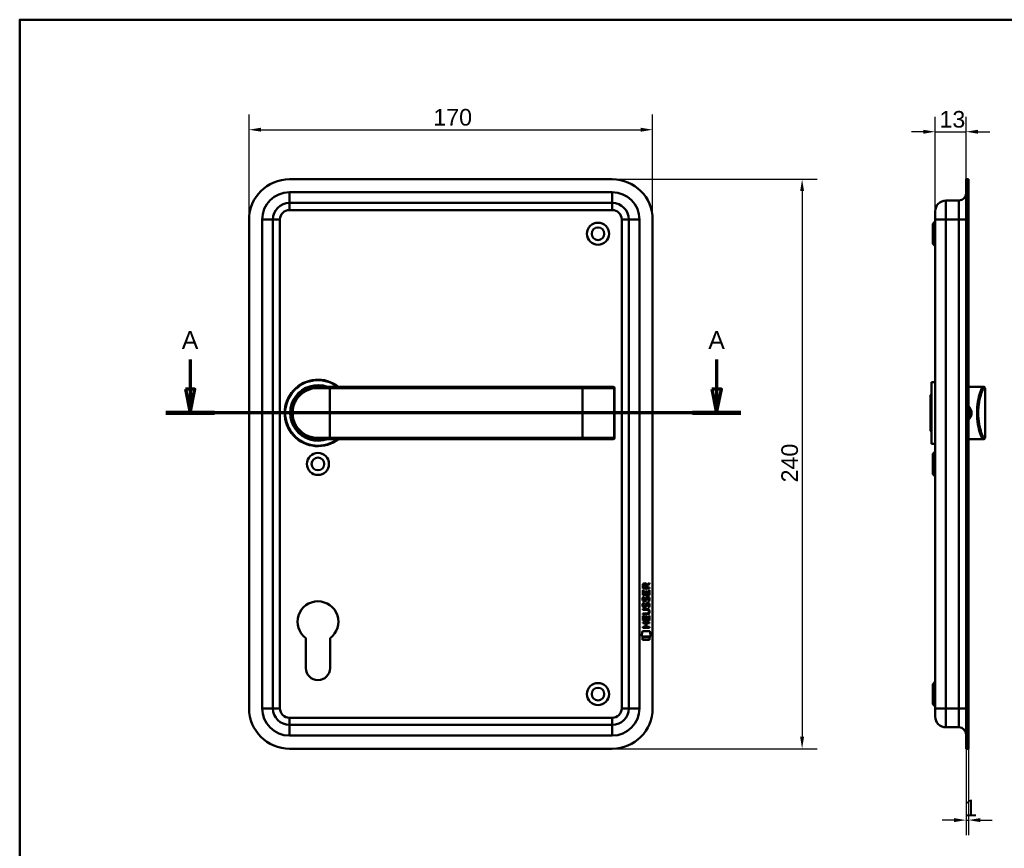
# Model space of a CAD drawing. Header units: millimetres. Extents: x 20 to 833, y 20 to 574.
# Tile 3 of 4: x 20 to 435, y 225 to 574. Entities that reach past the tile are written whole.
import ezdxf

# ---------------------------------------------------------------- set-up
doc = ezdxf.new("R2010")
doc.units = ezdxf.units.MM
doc.header["$LTSCALE"] = 2
for name, color, linetype, lineweight in [('Bemaßungen(DIN)', 7, 'Continuous', 25), ('Schnittansichtslinien(DIN)', 7, 'Continuous', 70), ('Sichtbare Kanten(DIN)', 7, 'Continuous', 50), ('Sichtbare tangentiale Kanten(DIN)', 7, 'Continuous', 50), ('Skizziergeometrie(DIN)', 7, 'Continuous', 50)]:
    doc.layers.add(name, color=color, linetype=linetype, lineweight=lineweight)
doc.styles.add('Aktuell-DINGroßer Text', font='arial.ttf')
doc.styles.add('STANDARD-DIN~0', font='arial.ttf')
doc.dimstyles.new('CAD-LAN', dxfattribs={"dimscale": 2, "dimtxt": 3.5, "dimasz": 2.5, "dimexe": 3.175, "dimexo": 0, "dimgap": 0.8, "dimtad": 1, "dimrnd": 1e-08, "dimtxsty": 'STANDARD-DIN~0', "dimcen": 0.09, "dimdle": 10, "dimclrd": 250, "dimclre": 250, "dimclrt": 250, "dimadec": 0, "dimazin": 2, "dimtfac": 1, "dimtmove": 0, "dimatfit": 3, "dimfxl": 1, "dimtolj": 1, "dimtzin": 0, "dimlwd": 25, "dimlwe": 25, "dimarcsym": 0})

# ---------------------------------------------------------------- blocks, each defined once
blk = doc.blocks.new('Ränder Standardrahmen')
at = {"layer": 'Skizziergeometrie(DIN)', "flags": 128}
blk.add_lwpolyline([(10, 10), (10, 287), (410, 287), (410, 10), (10, 10)], dxfattribs=at)
blk = doc.blocks.new('*D19')
at = {"layer": 'Bemaßungen(DIN)', "color": 250, "linetype": 'Continuous', "lineweight": 25, "true_color": 0x3f3f3f, "transparency": 16777216}
for p, q in [((405.74, 493.28), (405.74, 533.13)), ((418.74, 506.78), (418.74, 533.13)), ((400.74, 526.78), (395.74, 526.78)), ((405.74, 526.78), (418.74, 526.78)), ((423.74, 526.78), (428.74, 526.78))]:
    blk.add_line(p, q, dxfattribs=at)
at = {"layer": 'Bemaßungen(DIN)', "color": 250, "linetype": 'Continuous', "true_color": 0x3f3f3f, "transparency": 16777216}
for points in [[(400.74, 527.61), (400.74, 525.95), (405.74, 526.78)], [(423.74, 527.61), (423.74, 525.95), (418.74, 526.78)]]:
    blk.add_solid(points, dxfattribs=at)
at = {"layer": 'Defpoints', "color": 0, "linetype": 'Continuous', "transparency": 16777216}
for p in [(418.74, 526.78), (418.74, 506.78), (405.74, 493.28)]:
    blk.add_point(p, dxfattribs=at)
at = {"layer": 'Bemaßungen(DIN)', "color": 250, "linetype": 'Continuous', "lineweight": 25, "true_color": 0x3f3f3f, "transparency": 16777216, "insert": (407.55, 535.53), "char_height": 7, "attachment_point": 1, "style": 'STANDARD-DIN~0'}
blk.add_mtext('\\A1;13', dxfattribs=at)
blk = doc.blocks.new('*D20')
at = {"layer": 'Bemaßungen(DIN)', "color": 250, "linetype": 'Continuous', "lineweight": 25, "true_color": 0x3f3f3f, "transparency": 16777216}
for p, q in [((418.74, 266.78), (418.74, 230.34)), ((419.74, 266.78), (419.74, 230.34)), ((413.74, 236.69), (408.74, 236.69)), ((418.74, 236.69), (419.74, 236.69)), ((424.74, 236.69), (429.74, 236.69))]:
    blk.add_line(p, q, dxfattribs=at)
at = {"layer": 'Bemaßungen(DIN)', "color": 250, "linetype": 'Continuous', "true_color": 0x3f3f3f, "transparency": 16777216}
for points in [[(413.74, 237.52), (413.74, 235.85), (418.74, 236.69)], [(424.74, 237.52), (424.74, 235.85), (419.74, 236.69)]]:
    blk.add_solid(points, dxfattribs=at)
at = {"layer": 'Defpoints', "color": 0, "linetype": 'Continuous', "transparency": 16777216}
for p in [(418.74, 266.78), (419.74, 266.78), (419.74, 236.69)]:
    blk.add_point(p, dxfattribs=at)
at = {"layer": 'Bemaßungen(DIN)', "color": 250, "linetype": 'Continuous', "lineweight": 25, "true_color": 0x3f3f3f, "transparency": 16777216, "insert": (417.95, 245.32), "char_height": 7, "attachment_point": 1, "style": 'STANDARD-DIN~0'}
blk.add_mtext('\\A1;1', dxfattribs=at)
blk = doc.blocks.new('*D21')
at = {"layer": 'Bemaßungen(DIN)', "color": 250, "linetype": 'Continuous', "lineweight": 25, "true_color": 0x3f3f3f, "transparency": 16777216}
for p, q in [((116.67, 489.78), (116.67, 533.98)), ((286.67, 489.78), (286.67, 533.98)), ((121.67, 527.63), (281.67, 527.63))]:
    blk.add_line(p, q, dxfattribs=at)
at = {"layer": 'Bemaßungen(DIN)', "color": 250, "linetype": 'Continuous', "true_color": 0x3f3f3f, "transparency": 16777216}
for points in [[(121.67, 528.46), (121.67, 526.8), (116.67, 527.63)], [(281.67, 528.46), (281.67, 526.8), (286.67, 527.63)]]:
    blk.add_solid(points, dxfattribs=at)
at = {"layer": 'Defpoints', "color": 0, "linetype": 'Continuous', "transparency": 16777216}
for p in [(286.67, 527.63), (116.67, 489.78), (286.67, 489.78)]:
    blk.add_point(p, dxfattribs=at)
at = {"layer": 'Bemaßungen(DIN)', "color": 250, "linetype": 'Continuous', "lineweight": 25, "true_color": 0x3f3f3f, "transparency": 16777216, "insert": (194.28, 536.38), "char_height": 7, "attachment_point": 1, "style": 'STANDARD-DIN~0'}
blk.add_mtext('\\A1;170', dxfattribs=at)
blk = doc.blocks.new('*D22')
at = {"layer": 'Bemaßungen(DIN)', "color": 250, "linetype": 'Continuous', "lineweight": 25, "true_color": 0x3f3f3f, "transparency": 16777216}
for p, q in [((269.67, 506.78), (356.02, 506.78)), ((349.67, 501.78), (349.67, 271.78)), ((269.67, 266.78), (356.02, 266.78))]:
    blk.add_line(p, q, dxfattribs=at)
at = {"layer": 'Bemaßungen(DIN)', "color": 250, "linetype": 'Continuous', "true_color": 0x3f3f3f, "transparency": 16777216}
for points in [[(348.84, 501.78), (350.5, 501.78), (349.67, 506.78)], [(348.84, 271.78), (350.5, 271.78), (349.67, 266.78)]]:
    blk.add_solid(points, dxfattribs=at)
at = {"layer": 'Defpoints', "color": 0, "linetype": 'Continuous', "transparency": 16777216}
for p in [(269.67, 506.78), (269.67, 266.78), (349.67, 266.78)]:
    blk.add_point(p, dxfattribs=at)
at = {"layer": 'Bemaßungen(DIN)', "color": 250, "linetype": 'Continuous', "lineweight": 25, "true_color": 0x3f3f3f, "transparency": 16777216, "insert": (340.92, 379), "char_height": 7, "attachment_point": 1, "rotation": 90, "style": 'STANDARD-DIN~0'}
blk.add_mtext('\\A1;240', dxfattribs=at)
blk = doc.blocks.new('2DTransSchnitt0')
at = {"layer": 'Schnittansichtslinien(DIN)', "linetype": 'Continuous'}
for p, q in [((45.9, 215.38), (45.9, 209.14)), ((156.83, 215.38), (156.83, 209.14)), ((44.9, 209.14), (45.9, 204.14)), ((46.9, 209.14), (44.9, 209.14)), ((45.9, 209.14), (45.9, 204.14)), ((45.9, 204.14), (46.9, 209.14)), ((155.83, 209.14), (156.83, 204.14)), ((157.83, 209.14), (155.83, 209.14)), ((156.83, 209.14), (156.83, 204.14)), ((156.83, 204.14), (157.83, 209.14)), ((161.96, 204.14), (40.78, 204.14))]:
    blk.add_line(p, q, dxfattribs=at)
at = {"layer": 'Schnittansichtslinien(DIN)', "linetype": 'Continuous', "lineweight": 140}
for p, q in [((51.02, 204.14), (40.78, 204.14)), ((161.96, 204.14), (151.71, 204.14))]:
    blk.add_line(p, q, dxfattribs=at)
at = {"layer": 'Schnittansichtslinien(DIN)', "linetype": 'Continuous', "flags": 128}
for points in [[(44.9, 209.14), (45.9, 204.14), (46.9, 209.14), (44.9, 209.14)], [(155.83, 209.14), (156.83, 204.14), (157.83, 209.14), (155.83, 209.14)]]:
    blk.add_lwpolyline(points, dxfattribs=at)
at = {"layer": 'Schnittansichtslinien(DIN)'}
for points in [[(44.9, 209.14), (45.9, 204.14), (46.9, 209.14), (44.9, 209.14)], [(155.83, 209.14), (156.83, 204.14), (157.83, 209.14), (155.83, 209.14)]]:
    blk.add_solid(points, dxfattribs=at)
at = {"layer": 'Schnittansichtslinien(DIN)', "char_height": 3.73, "attachment_point": 7, "style": 'Aktuell-DINGroßer Text'}
for insert in [(44.15, 217.64), (155.08, 217.64)]:
    blk.add_mtext('A', dxfattribs=dict(at, insert=insert))

msp = doc.modelspace()

# ---------------------------------------------------------------- linework, layer by layer
at = {"layer": 'Sichtbare Kanten(DIN)'}
for p, q in [((269.67, 506.781), (133.67, 506.781)), ((418.735, 489.781), (418.735, 506.781)), ((419.735, 506.781), (418.735, 506.781)), ((419.735, 489.781), (419.735, 506.781)), ((133.67, 496.781), (269.67, 496.781)), ((410.235, 497.781), (415.735, 497.781)), ((116.67, 489.781), (116.67, 283.781)), ((126.67, 283.781), (126.67, 489.781)), ((276.67, 489.781), (276.67, 283.781)), ((286.67, 283.781), (286.67, 489.781)), ((405.735, 489.781), (405.735, 493.281)), ((405.735, 489.781), (405.735, 283.781)), ((418.735, 489.781), (418.735, 283.781)), ((419.735, 489.781), (419.735, 283.781)), ((404.735, 488.031), (405.735, 489.031)), ((404.735, 479.531), (404.735, 488.031)), ((404.735, 479.531), (405.735, 478.531)), ((145.67, 419.281), (150.67, 419.281)), ((257.17, 419.281), (150.67, 419.281)), ((270.044, 419.281), (257.17, 419.281)), ((270.044, 419.281), (270.063, 419.281)), ((404.235, 421.281), (404.235, 395.281)), ((404.235, 421.281), (405.735, 421.281)), ((419.735, 419.281), (424.235, 419.281)), ((424.235, 419.281), (425.948, 419.281)), ((425.948, 419.281), (426.235, 419.281)), ((270.563, 397.781), (270.563, 418.781)), ((403.735, 415.781), (404.235, 416.281)), ((403.735, 400.781), (403.735, 415.781)), ((426.735, 397.781), (426.735, 418.781)), ((403.735, 400.781), (404.235, 400.281)), ((150.67, 397.281), (145.67, 397.281)), ((150.67, 397.281), (257.17, 397.281)), ((257.17, 397.281), (270.044, 397.281)), ((270.063, 397.281), (270.044, 397.281)), ((404.235, 395.281), (405.735, 395.281)), ((419.735, 397.281), (424.235, 397.281)), ((424.235, 397.281), (425.948, 397.281)), ((426.235, 397.281), (425.948, 397.281)), ((404.735, 391.031), (405.735, 392.031)), ((404.735, 382.531), (404.735, 391.031)), ((404.735, 382.531), (405.735, 381.531)), ((284.187, 335.897), (285.382, 336.687)), ((285.382, 336.253), (284.239, 335.498)), ((285.382, 336.687), (285.382, 336.253)), ((282.519, 331.537), (282.521, 333.541)), ((282.521, 333.541), (282.869, 333.541)), ((282.522, 334.267), (282.524, 335.581)), ((285.38, 334.265), (282.522, 334.267)), ((282.869, 333.541), (282.868, 331.914)), ((282.868, 331.914), (283.763, 331.913)), ((282.872, 335.537), (282.872, 334.649)), ((282.872, 334.649), (283.889, 334.648)), ((283.763, 331.913), (283.764, 333.36)), ((283.764, 333.36), (284.112, 333.36)), ((283.889, 334.648), (283.89, 335.536)), ((284.112, 333.36), (284.111, 331.913)), ((284.111, 331.913), (285.03, 331.912)), ((284.239, 335.498), (284.239, 334.647)), ((284.239, 334.647), (285.38, 334.647)), ((285.03, 331.912), (285.031, 333.559)), ((285.031, 333.559), (285.38, 333.559)), ((285.38, 333.559), (285.378, 331.535)), ((285.38, 334.647), (285.38, 334.265)), ((285.378, 331.535), (282.519, 331.537)), ((282.689, 328.217), (283.028, 328.116)), ((282.691, 330.763), (283.03, 330.663)), ((282.888, 329.432), (282.895, 329.414)), ((283.571, 329.334), (283.582, 329.351)), ((284.618, 327.914), (284.606, 327.914)), ((284.62, 330.46), (284.608, 330.46)), ((282.513, 323.375), (282.513, 323.752)), ((282.513, 323.752), (284.183, 323.75)), ((282.514, 325.31), (282.515, 325.687)), ((284.184, 325.308), (282.514, 325.31)), ((282.515, 325.687), (284.16, 325.685)), ((282.886, 326.885), (282.893, 326.868)), ((283.569, 326.787), (283.58, 326.804)), ((285.064, 324.523), (285.064, 324.533)), ((282.509, 319.629), (282.509, 320.006)), ((282.509, 320.006), (285.368, 320.004)), ((283.752, 319.628), (282.509, 319.629)), ((282.511, 320.799), (282.512, 322.804)), ((285.369, 320.797), (282.511, 320.799)), ((282.512, 322.804), (282.861, 322.803)), ((284.159, 323.373), (282.513, 323.375)), ((282.861, 322.803), (282.86, 321.176)), ((282.86, 321.176), (283.754, 321.175)), ((283.75, 318.07), (283.752, 319.628)), ((283.754, 321.175), (283.755, 322.622)), ((283.755, 322.622), (284.104, 322.622)), ((284.104, 322.622), (284.103, 321.175)), ((284.103, 321.175), (285.021, 321.174)), ((284.108, 319.628), (284.107, 318.07)), ((285.367, 319.627), (284.108, 319.628)), ((285.021, 321.174), (285.023, 322.822)), ((285.023, 322.822), (285.371, 322.821)), ((285.368, 320.004), (285.367, 319.627)), ((285.371, 322.821), (285.369, 320.797)), ((281.976, 314.117), (282.435, 316.25)), ((282.435, 316.25), (285.441, 316.248)), ((282.507, 317.694), (282.507, 318.071)), ((282.507, 318.071), (283.75, 318.07)), ((285.366, 317.692), (282.507, 317.694)), ((284.107, 318.07), (285.366, 318.069)), ((285.366, 318.069), (285.366, 317.692)), ((285.441, 316.248), (285.891, 314.114)), ((140.57, 300.781), (140.57, 313.356)), ((150.77, 313.356), (150.77, 300.781)), ((285.891, 314.114), (281.976, 314.117)), ((282.434, 312.689), (282.435, 313.831)), ((285.431, 312.687), (282.434, 312.689)), ((282.435, 313.831), (285.432, 313.829)), ((285.432, 313.829), (285.431, 312.687)), ((404.735, 294.031), (405.735, 295.031)), ((404.735, 285.531), (404.735, 294.031)), ((404.735, 285.531), (405.735, 284.531)), ((405.735, 280.281), (405.735, 283.781)), ((418.735, 266.781), (418.735, 283.781)), ((419.735, 266.781), (419.735, 283.781)), ((269.67, 276.781), (133.67, 276.781)), ((410.235, 275.781), (415.735, 275.781)), ((133.67, 266.781), (269.67, 266.781)), ((419.735, 266.781), (418.735, 266.781))]:
    msp.add_line(p, q, dxfattribs=at)
for centre, radius in [((263.67, 483.781), 4.65), ((263.67, 483.781), 2.65), ((145.67, 386.781), 4.65), ((145.67, 386.781), 2.65), ((263.67, 289.781), 4.65), ((263.67, 289.781), 2.65)]:
    msp.add_circle(centre, radius, dxfattribs=at)
for centre, radius, start, end in [((133.67, 489.781), 17, 90, 180), ((269.67, 489.781), 17, 0, 90), ((415.735, 500.781), 3, 270, 0), ((133.67, 489.781), 7, 90, 180), ((269.67, 489.781), 7, 0, 90), ((410.235, 493.281), 4.5, 90, 180), ((145.67, 408.281), 14, 51.78679, 308.21321), ((145.67, 408.281), 13.8, 52.8542, 307.1458), ((145.67, 408.281), 11.7, 70.08028, 289.91972), ((145.67, 408.281), 11.6, 71.49137, 288.50863), ((145.67, 408.281), 11.5, 73.04257, 286.95743), ((145.67, 408.281), 11.3, 76.76803, 283.23197), ((270.063, 418.781), 0.5, 0, 90), ((426.235, 418.781), 0.5, 0, 90), ((270.063, 397.781), 0.5, 270, 0), ((426.235, 397.781), 0.5, 270, 0), ((145.67, 320.281), 8.6, 306.37184, 233.62816), ((145.67, 300.781), 5.1, 180, 0), ((133.67, 283.781), 17, 180, 270), ((133.67, 283.781), 7, 180, 270), ((269.67, 283.781), 7, 270, 0), ((269.67, 283.781), 17, 270, 0), ((410.235, 280.281), 4.5, 180, 270), ((415.735, 272.781), 3, 0, 90)]:
    msp.add_arc(centre, radius, start, end, dxfattribs=at)
for centre, major_axis, ratio, start_param, end_param in [((284.051, 334.764), (0.976, -1.274), 0.5180415, 2.7627686, 3.7355131), ((282.658, 334.683), (-1.242, -1.64), 0.5994938, 2.7365723, 3.5673799), ((284.154, 332.542), (-1.103, -3.296), 0.2312948, 5.9540546, 6.015014), ((283.633, 330.226), (-0.574, -1.004), 0.5438409, 5.8950231, 6.3553168), ((283.513, 329.358), (-0.098, -0.139), 0.3641716, 1.3429, 1.6509781), ((283.959, 326.229), (-0.838, -1.64), 0.4594521, 2.8344186, 3.3561114), ((283.96, 328.773), (-0.839, -1.642), 0.4591024, 2.8345951, 3.3559829), ((284.237, 330.243), (-1.192, -3.54), 0.2215161, 5.9678979, 6.0270389), ((283.639, 327.688), (-0.583, -1.012), 0.541605, 5.8985019, 6.3563332), ((283.511, 326.812), (-0.098, -0.139), 0.3641716, 1.3429, 1.6509781), ((280.343, 328.056), (4.808, -4.323), 0.3742014, 5.888113, 6.6064523), ((280.339, 321.011), (4.814, 4.313), 0.3742661, 5.9599282, 6.6783921), ((261.631, 344.36), (23.266, -20.361), 0.1371339, 6.127502, 6.402435)]:
    msp.add_ellipse(centre, major_axis=major_axis, ratio=ratio, start_param=start_param, end_param=end_param, dxfattribs=at)
for points, knots in [([(145.67, 419.281), (144.013, 419.281), (142.37, 418.901), (140.897, 418.191), (139.424, 417.482), (138.12, 416.447), (137.095, 415.171), (136.07, 413.895), (135.326, 412.376), (134.952, 410.758), (134.578, 409.14), (134.578, 407.42), (134.952, 405.802), (135.327, 404.185), (136.069, 402.667), (137.094, 401.391), (138.12, 400.115), (139.424, 399.08), (140.897, 398.37), (142.37, 397.661), (144.013, 397.281), (145.67, 397.281)], [-3.3432814, -3.3432814, -3.3432814, -3.3432814, -2.8656698, -2.8656698, -2.8656698, -2.3880581, -2.3880581, -2.3880581, -1.9104465, -1.9104465, -1.9104465, -1.4328349, -1.4328349, -1.4328349, -0.9552233, -0.9552233, -0.9552233, -0.4776116, -0.4776116, -0.4776116, 0, 0, 0, 0]), ([(419.735, 405.486), (419.969, 405.665), (420.541, 406.236), (421.123, 407.472), (421.126, 409.408), (420.368, 410.584), (419.735, 411.074)], [-1.90104406, -1.90104406, -1.90104406, -1.90104406, -1.81291674, -1.66184035, -1.51076395, -1.27193147, -1.27193147, -1.27193147, -1.27193147]), ([(419.733, 410.515), (420.189, 410.104), (420.52, 409.556), (420.659, 408.954), (420.759, 408.516), (420.76, 408.049), (420.659, 407.61), (420.558, 407.17), (420.358, 406.757), (420.08, 406.409), (419.975, 406.278), (419.86, 406.156), (419.735, 406.045)], [3.41810631, 3.41810631, 3.41810631, 3.41810631, 3.62583349, 3.62583349, 3.62583349, 3.77690989, 3.77690989, 3.77690989, 3.92798628, 3.92798628, 3.92798628, 3.98481275, 3.98481275, 3.98481275, 3.98481275]), ([(285.064, 324.533), (285.064, 324.579), (285.062, 324.626), (285.045, 324.762), (285.023, 324.849), (284.949, 325), (284.902, 325.061), (284.782, 325.167), (284.711, 325.207), (284.494, 325.291), (284.335, 325.308), (284.184, 325.308)], [-0.13394602, -0.13394602, -0.13394602, -0.13394602, -0.11996159, -0.11996159, -0.09310912, -0.09310912, -0.06964663, -0.06964663, -0.04519613, -0.04519613, 0, 0, 0, 0])]:
    msp.add_open_spline(points, degree=3, knots=knots, dxfattribs=at)
for points in [[(282.524, 335.581), (282.538, 336.022), (282.77, 336.484), (283.383, 336.484)], [(283.89, 335.536), (283.89, 335.809), (283.803, 336.135), (283.388, 336.135)], [(282.568, 329.285), (282.477, 329.526), (282.448, 329.759), (282.49, 330.087)], [(282.488, 327.54), (282.506, 327.68), (282.547, 327.887), (282.618, 328.06)], [(282.49, 330.087), (282.508, 330.226), (282.549, 330.433), (282.62, 330.606)], [(283.127, 328.824), (282.904, 328.857), (282.674, 329.002), (282.568, 329.285)], [(282.618, 328.06), (282.638, 328.109), (282.689, 328.217), (282.689, 328.217)], [(282.62, 330.606), (282.64, 330.656), (282.691, 330.763), (282.691, 330.763)], [(282.875, 330.198), (282.811, 329.946), (282.805, 329.722), (282.863, 329.506)], [(283.028, 328.116), (283.028, 328.116), (282.908, 327.79), (282.873, 327.652)], [(283.03, 330.663), (283.03, 330.663), (282.91, 330.336), (282.875, 330.198)], [(283.1, 329.202), (283.247, 329.142), (283.435, 329.177), (283.54, 329.292)], [(283.282, 328.811), (283.181, 328.813), (283.16, 328.819), (283.127, 328.824)], [(283.909, 329.176), (283.794, 328.966), (283.599, 328.807), (283.282, 328.811)], [(283.582, 329.351), (283.651, 329.46), (283.708, 329.624), (283.763, 329.869)], [(283.761, 327.323), (283.845, 327.69), (283.947, 327.902), (284.088, 328.069)], [(283.763, 329.869), (283.847, 330.237), (283.949, 330.448), (284.09, 330.616)], [(284.102, 329.719), (284.048, 329.479), (283.985, 329.314), (283.909, 329.176)], [(284.088, 328.069), (284.181, 328.179), (284.311, 328.252), (284.491, 328.276)], [(284.09, 330.616), (284.183, 330.726), (284.314, 330.798), (284.493, 330.822)], [(284.151, 329.917), (284.143, 329.887), (284.103, 329.721), (284.102, 329.719)], [(284.335, 327.796), (284.264, 327.707), (284.204, 327.569), (284.149, 327.371)], [(284.337, 330.342), (284.266, 330.254), (284.206, 330.115), (284.151, 329.917)], [(284.606, 327.914), (284.484, 327.914), (284.409, 327.881), (284.335, 327.796)], [(284.608, 330.46), (284.486, 330.46), (284.411, 330.428), (284.337, 330.342)], [(284.491, 328.276), (284.778, 328.314), (285.061, 328.214), (285.255, 327.897)], [(284.493, 330.822), (284.78, 330.861), (285.063, 330.76), (285.257, 330.444)], [(284.812, 328.877), (284.812, 328.877), (284.967, 329.131), (285.026, 329.416)], [(285.18, 328.791), (285.16, 328.795), (284.812, 328.877), (284.812, 328.877)], [(285.026, 329.416), (285.095, 329.749), (285.094, 330.025), (284.988, 330.223)], [(285.405, 329.509), (285.375, 329.178), (285.217, 328.848), (285.18, 328.791)], [(285.255, 327.897), (285.365, 327.717), (285.419, 327.498), (285.418, 327.228)], [(285.257, 330.444), (285.367, 330.263), (285.421, 330.044), (285.421, 329.775)], [(285.421, 329.775), (285.42, 329.69), (285.414, 329.604), (285.405, 329.509)], [(282.566, 326.738), (282.475, 326.979), (282.446, 327.212), (282.488, 327.54)], [(283.125, 326.278), (282.902, 326.31), (282.672, 326.456), (282.566, 326.738)], [(282.873, 327.652), (282.809, 327.399), (282.803, 327.175), (282.861, 326.959)], [(283.098, 326.655), (283.245, 326.595), (283.433, 326.631), (283.538, 326.746)], [(283.28, 326.265), (283.179, 326.266), (283.158, 326.273), (283.125, 326.278)], [(283.907, 326.629), (283.792, 326.42), (283.597, 326.261), (283.28, 326.265)], [(283.58, 326.804), (283.649, 326.914), (283.706, 327.077), (283.761, 327.323)], [(284.1, 327.172), (284.046, 326.932), (283.983, 326.767), (283.907, 326.629)], [(284.149, 327.371), (284.141, 327.341), (284.101, 327.174), (284.1, 327.172)], [(284.81, 326.331), (284.81, 326.331), (284.965, 326.585), (285.024, 326.87)], [(285.178, 326.244), (285.158, 326.249), (284.81, 326.331), (284.81, 326.331)], [(285.024, 326.87), (285.092, 327.203), (285.092, 327.479), (284.986, 327.676)], [(285.403, 326.963), (285.373, 326.631), (285.215, 326.302), (285.178, 326.244)], [(285.418, 327.228), (285.418, 327.143), (285.412, 327.057), (285.403, 326.963)]]:
    msp.add_open_spline(points, degree=3, dxfattribs=at)
at = {"layer": 'Sichtbare tangentiale Kanten(DIN)'}
for p, q in [((269.67, 501.281), (133.67, 501.281)), ((133.67, 501.281), (133.67, 496.781)), ((269.67, 501.281), (269.67, 496.781)), ((133.67, 493.781), (133.67, 496.781)), ((133.67, 493.781), (269.67, 493.781)), ((269.67, 493.781), (269.67, 496.781)), ((410.235, 497.781), (410.235, 489.781)), ((415.735, 489.781), (415.735, 497.781)), ((122.17, 489.781), (126.67, 489.781)), ((122.17, 489.781), (122.17, 283.781)), ((129.67, 489.781), (126.67, 489.781)), ((129.67, 283.781), (129.67, 489.781)), ((273.67, 489.781), (276.67, 489.781)), ((273.67, 489.781), (273.67, 283.781)), ((281.17, 489.781), (276.67, 489.781)), ((281.17, 283.781), (281.17, 489.781)), ((405.735, 489.781), (410.235, 489.781)), ((410.235, 283.781), (410.235, 489.781)), ((410.235, 489.781), (415.735, 489.781)), ((415.735, 489.781), (415.735, 283.781)), ((418.735, 489.781), (415.735, 489.781)), ((419.735, 489.781), (418.735, 489.781)), ((150.67, 419.281), (150.67, 418.781)), ((257.17, 419.281), (257.17, 418.781)), ((150.67, 418.781), (145.612, 418.781)), ((150.67, 418.781), (257.17, 418.781)), ((150.67, 397.781), (150.67, 418.781)), ((257.17, 397.781), (257.17, 418.781)), ((257.17, 418.781), (270.524, 418.781)), ((270.524, 418.781), (270.524, 397.781)), ((270.563, 418.781), (270.524, 418.781)), ((426.735, 418.781), (426.445, 418.781)), ((145.612, 397.781), (150.67, 397.781)), ((257.17, 397.781), (150.67, 397.781)), ((150.67, 397.281), (150.67, 397.781)), ((257.17, 397.281), (257.17, 397.781)), ((270.524, 397.781), (257.17, 397.781)), ((270.524, 397.781), (270.563, 397.781)), ((426.445, 397.781), (426.735, 397.781)), ((126.67, 283.781), (122.17, 283.781)), ((126.67, 283.781), (129.67, 283.781)), ((276.67, 283.781), (273.67, 283.781)), ((276.67, 283.781), (281.17, 283.781)), ((410.235, 283.781), (405.735, 283.781)), ((410.235, 283.781), (410.235, 275.781)), ((410.235, 283.781), (415.735, 283.781)), ((415.735, 275.781), (415.735, 283.781)), ((415.735, 283.781), (418.735, 283.781)), ((419.735, 283.781), (418.735, 283.781)), ((269.67, 279.781), (133.67, 279.781)), ((133.67, 276.781), (133.67, 279.781)), ((269.67, 276.781), (269.67, 279.781)), ((133.67, 276.781), (133.67, 272.281)), ((269.67, 276.781), (269.67, 272.281)), ((133.67, 272.281), (269.67, 272.281))]:
    msp.add_line(p, q, dxfattribs=at)
for centre, radius, start, end in [((133.67, 489.781), 11.5, 90, 180), ((269.67, 489.781), 11.5, 0, 90), ((133.67, 489.781), 4, 90, 180), ((269.67, 489.781), 4, 0, 90), ((133.67, 283.781), 11.5, 180, 270), ((133.67, 283.781), 4, 180, 270), ((269.67, 283.781), 4, 270, 0), ((269.67, 283.781), 11.5, 270, 0)]:
    msp.add_arc(centre, radius, start, end, dxfattribs=at)
for centre, major_axis, ratio, start_param, end_param in [((145.67, 418.781), (0, 0.5), 0.1145038, 0, 1.5707963), ((270.044, 418.781), (0, 0.5), 0.9612617, 4.712389, 6.2831853), ((425.948, 418.781), (0, 0.5), 0.9934228, 4.712389, 6.2831853), ((145.67, 397.781), (0, -0.5), 0.1145038, 4.712389, 6.2831853), ((270.044, 397.781), (0, -0.5), 0.9612617, 0, 1.5707963), ((425.948, 397.781), (0, -0.5), 0.9934228, 0, 1.5707963)]:
    msp.add_ellipse(centre, major_axis=major_axis, ratio=ratio, start_param=start_param, end_param=end_param, dxfattribs=at)
for points, knots in [([(425.948, 419.281), (425.766, 419.281), (425.492, 418.901), (425.177, 418.191), (424.862, 417.482), (424.506, 416.447), (424.197, 415.171), (423.888, 413.895), (423.625, 412.376), (423.493, 410.758), (423.361, 409.14), (423.36, 407.42), (423.491, 405.802), (423.623, 404.185), (423.887, 402.667), (424.197, 401.391), (424.506, 400.115), (424.862, 399.08), (425.176, 398.37), (425.491, 397.661), (425.766, 397.281), (425.948, 397.281)], [-3.3432814, -3.3432814, -3.3432814, -3.3432814, -2.8656698, -2.8656698, -2.8656698, -2.3880581, -2.3880581, -2.3880581, -1.9104465, -1.9104465, -1.9104465, -1.4328349, -1.4328349, -1.4328349, -0.9552233, -0.9552233, -0.9552233, -0.4776116, -0.4776116, -0.4776116, 0, 0, 0, 0]), ([(145.612, 397.781), (144.013, 397.781), (142.427, 398.145), (141.004, 398.821), (139.582, 399.497), (138.323, 400.486), (137.333, 401.704), (136.343, 402.922), (135.622, 404.37), (135.263, 405.914), (134.903, 407.459), (134.905, 409.1), (135.265, 410.646), (135.625, 412.191), (136.344, 413.639), (137.334, 414.858), (138.323, 416.076), (139.582, 417.064), (141.005, 417.741), (142.427, 418.417), (144.013, 418.781), (145.612, 418.781)], [0, 0, 0, 0, 0.4776116, 0.4776116, 0.4776116, 0.9552233, 0.9552233, 0.9552233, 1.4328349, 1.4328349, 1.4328349, 1.9104465, 1.9104465, 1.9104465, 2.3880581, 2.3880581, 2.3880581, 2.8656698, 2.8656698, 2.8656698, 3.3432814, 3.3432814, 3.3432814, 3.3432814]), ([(426.445, 397.781), (426.26, 397.781), (425.984, 398.145), (425.665, 398.821), (425.346, 399.497), (424.987, 400.486), (424.673, 401.704), (424.36, 402.922), (424.095, 404.37), (423.961, 405.914), (423.827, 407.459), (423.827, 409.1), (423.961, 410.646), (424.095, 412.191), (424.36, 413.639), (424.674, 414.858), (424.987, 416.076), (425.346, 417.064), (425.665, 417.741), (425.984, 418.417), (426.26, 418.781), (426.445, 418.781)], [0, 0, 0, 0, 0.4776116, 0.4776116, 0.4776116, 0.9552233, 0.9552233, 0.9552233, 1.4328349, 1.4328349, 1.4328349, 1.9104465, 1.9104465, 1.9104465, 2.3880581, 2.3880581, 2.3880581, 2.8656698, 2.8656698, 2.8656698, 3.3432814, 3.3432814, 3.3432814, 3.3432814])]:
    msp.add_open_spline(points, degree=3, knots=knots, dxfattribs=at)

# ---------------------------------------------------------------- block references
at = {"xscale": 2, "yscale": 2, "zscale": 2}
msp.add_blockref('Ränder Standardrahmen', (0, 0), dxfattribs=at)
at = {"layer": 'Schnittansichtslinien(DIN)', "xscale": 2, "yscale": 2, "zscale": 2}
msp.add_blockref('2DTransSchnitt0', (0, 0), dxfattribs=at)

# ---------------------------------------------------------------- dimensions: what is measured, and where the dimension line sits
at = {"layer": 'Bemaßungen(DIN)', "color": 250, "linetype": 'Continuous', "lineweight": 25, "true_color": 0x3f3f3f}
for base, p1, p2, angle, override, picture, middle in [((286.67, 527.629), (116.67, 489.781), (286.67, 489.781), 180, {"dimgap": 0.8, "dimdec": 2, "dimtol": 0, "dimlim": 0, "dimtp": 0, "dimtm": 0, "dimtdec": 2, "dimtofl": 0, "dimatfit": 1}, '*D21', (201.67, 527.629)), ((418.735, 526.781), (405.735, 493.281), (418.735, 506.781), 180, {"dimgap": 0.8, "dimdec": 2, "dimtol": 0, "dimlim": 0, "dimtp": 0, "dimtm": 0, "dimtdec": 2, "dimtofl": 1, "dimatfit": 1}, '*D19', (412.235, 526.781)), ((349.67, 266.781), (269.67, 506.781), (269.67, 266.781), 90, {"dimgap": 0.8, "dimdec": 2, "dimtol": 0, "dimlim": 0, "dimtp": 0, "dimtm": 0, "dimtdec": 2, "dimtofl": 0, "dimatfit": 1}, '*D22', (349.67, 386.781)), ((419.735, 236.687), (418.735, 266.781), (419.735, 266.781), 180, {"dimgap": 0.8, "dimdec": 2, "dimtol": 0, "dimlim": 0, "dimtp": 0, "dimtm": 0, "dimtdec": 2, "dimtofl": 1, "dimatfit": 1}, '*D20', (419.235, 236.687))]:
    dim = msp.add_linear_dim(base=base, p1=p1, p2=p2, angle=angle, dimstyle='CAD-LAN', override=override, dxfattribs=at)
    dim.commit()
    dim.dimension.update_dxf_attribs({"geometry": picture, "text_midpoint": middle, "dimtype": 160})

doc.saveas('drawing.dxf')
